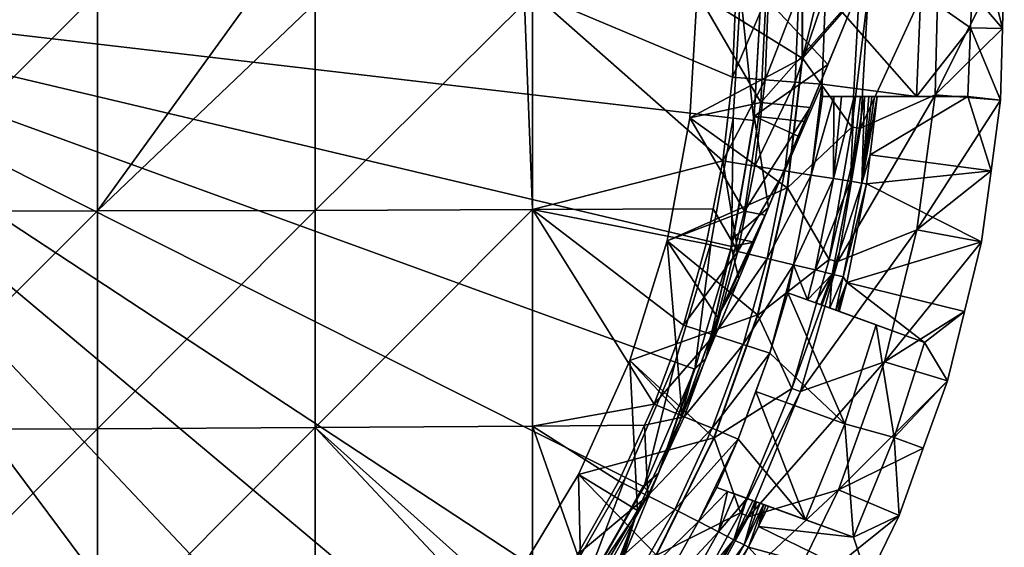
# Model space of a CAD drawing. Extents: x -0.0194 to 0.0194, y -0.0195 to 0.0195.
# Tile 5 of 13: x 0.0052 to 0.0194, y -0.008 to -0.0004. Entities that reach past the tile are written whole.
import ezdxf

# ---------------------------------------------------------------- set-up
doc = ezdxf.new("R2010")
doc.units = 0
doc.layers.add('mesh', color=7, linetype='CONTINUOUS')

msp = doc.modelspace()

# ---------------------------------------------------------------- meshes
at = {"layer": 'mesh'}
mesh = msp.add_polyface(dxfattribs=at)
corners = [(0, 0, 0.000587), (0.014683, -0.005344, 0.000587), (0.015204, -0.003603, 0.000587), (0.013963, -0.007012, 0.000587), (0.015519, -0.001814, 0.000587), (0.015625, 0, 0.000587), (0.0085, 0.00015, 0.05005), (0.009473, 0.003148, 0.049913), (0.009472, 0.00015, 0.049948), (0.0085, 0, 0.050051), (0.006321, 0.003156, 0.050163), (0.009473, -0.003148, 0.049913), (0.009472, -0.00015, 0.049948), (0.0125, -0.00015, 0.049628), (0.006321, -0.003156, 0.050163), (0.0085, -0.00015, 0.05005), (0.006321, 0, 0.050213), (0.003162, -0.00316, 0.050313), (0.003162, 0, 0.050362), (0, -0.003162, 0.050362), (0, 0, 0.050413), (0.003162, 0.00316, 0.050313), (0.0085, -0.00015, 0.05035), (0.0085, -0.000002, 0.050351), (0.0085, 0.00015, 0.05035), (0.009592, -0.00015, 0.050251), (0.010501, -0.00015, 0.05015), (0.010501, 0.00015, 0.05015), (0.011411, 0.00015, 0.050059), (0.0125, 0.00015, 0.049628)]
mesh.append_faces([[corners[k] for k in face] for face in [(0, 1, 2, 2), (3, 1, 0, 0), (4, 5, 0, 0), (6, 7, 8, 8), (9, 10, 6, 6), (11, 12, 13, 13), (14, 12, 11, 11), (14, 15, 12, 12), (14, 16, 15, 15), (17, 16, 14, 14), (17, 18, 16, 16), (19, 18, 17, 17), (19, 20, 18, 18), (16, 9, 15, 15), (16, 10, 9, 9), (18, 10, 16, 16), (20, 21, 18, 18), (9, 22, 15, 15), (9, 23, 22, 22), (6, 23, 9, 9), (6, 24, 23, 23), (25, 15, 22, 22), (25, 12, 15, 15), (26, 12, 25, 25), (26, 13, 12, 12), (24, 6, 8, 8), (8, 27, 24, 24), (8, 28, 27, 27), (29, 28, 8, 8), (23, 24, 27, 27), (26, 27, 28, 28), (25, 27, 26, 26), (25, 23, 27, 27), (22, 23, 25, 25)]])
mesh = msp.add_polyface(dxfattribs=at)
corners = [(0.012345, -0.008521, 0.010588), (0.013324, -0.008858, 0.010588), (0.01238, -0.010136, 0.010588), (0.013282, -0.006971, 0.010588), (0.012451, -0.009929, 0.002587), (0.013293, -0.008742, 0.002587), (0.013305, -0.008751, 0.000887), (0, 0, 0.000587), (0.015204, -0.003603, 0.000587), (0.015519, -0.001814, 0.000587), (0.015625, 0, 0.000587), (0.015519, 0.001814, 0.000587), (0.012345, -0.008521, 0.018237), (0.013282, -0.006971, 0.018237), (0.011228, -0.009947, 0.018237), (0.011228, -0.009947, 0.010588), (0.012616, -0.00627, 0.049415), (0.013865, -0.007065, 0.049194), (0.013268, -0.008131, 0.049194), (0.0125, -0.00015, 0.049628), (0.0125, 0, 0.049628), (0.012616, 0, 0.049613), (0.0125, 0.00015, 0.049628), (0.012616, 0.003137, 0.049564), (0.009472, 0.00015, 0.049948), (0.012616, -0.003137, 0.049564), (0.009473, -0.003148, 0.049913), (0.009473, -0.006292, 0.049764), (0.0125, -0.00015, 0.049928), (0.010501, -0.00015, 0.05015), (0.0125, 0.00015, 0.049928), (0.0125, -0.000002, 0.049928), (0.011411, 0.00015, 0.050059), (0.013384, -0.009724, 0.018237), (0.013734, -0.008653, 0.002765), (0.01297, -0.009423, 0.049072), (0.012389, -0.0094, 0.049194), (0.012616, -0.009107, 0.049194), (0.013669, -0.008376, 0.049072)]
mesh.append_faces([[corners[k] for k in face] for face in [(0, 1, 2, 2), (3, 1, 0, 0), (4, 5, 6, 6), (7, 8, 9, 9), (7, 10, 11, 11), (3, 12, 13, 13), (0, 12, 3, 3), (0, 14, 12, 12), (15, 14, 0, 0), (16, 17, 18, 18), (19, 20, 21, 21), (22, 21, 20, 20), (22, 23, 21, 21), (24, 23, 22, 22), (25, 19, 21, 21), (26, 19, 25, 25), (27, 25, 16, 16), (28, 19, 29, 29), (20, 30, 22, 22), (20, 31, 30, 30), (19, 31, 20, 20), (19, 28, 31, 31), (22, 30, 32, 32), (29, 31, 28, 28), (29, 30, 31, 31), (29, 32, 30, 30), (14, 33, 12, 12), (34, 5, 4, 4), (35, 36, 37, 37), (38, 37, 18, 18), (38, 35, 37, 37), (16, 18, 37, 37), (37, 27, 16, 16), (36, 27, 37, 37)]])
mesh = msp.add_polyface(dxfattribs=at)
corners = [(0.015, 0, 0.010588), (0.016, 0, 0.010588), (0.015921, -0.001587, 0.010588), (0.014891, 0.001808, 0.010588), (0.015921, 0.001587, 0.010588), (0.017318, 0, 0.009826), (0.016632, -0.001658, 0.010175), (0.016632, 0.001658, 0.010175), (0.016547, -0.001863, 0.00301), (0.016888, -0.001038, 0.003162), (0.016546, 0.001864, 0.003007), (0.015925, 0, 0.002587), (0.016933, 0.00093, 0.003184), (0.015817, -0.001849, 0.000887), (0.015625, 0, 0.000587), (0.015519, -0.001814, 0.000587), (0.015925, 0, 0.000887), (0.015519, 0.001814, 0.000587), (0.015817, 0.001849, 0.000887), (0.015982, -0.001258, 0.049072), (0.016469, 0, 0.048862), (0.016418, -0.001292, 0.048862), (0.016031, 0, 0.049072), (0.016418, 0.001292, 0.048862), (0.015982, 0.001258, 0.049072), (0.015561, 0, 0.049194), (0.015513, 0.001221, 0.049194), (0.015513, -0.001221, 0.049194), (0.016522, -0.000945, 0.019412), (0.017235, 0.001942, 0.019412), (0.016522, 0.000945, 0.019412), (0.016517, 0.000944, 0.018237), (0.016517, -0.000944, 0.018237), (0.015, 0, 0.018237), (0.014891, -0.001808, 0.018237), (0.015825, -0.001783, 0.002587), (0.015825, 0.001783, 0.002587), (0.016858, 0, 0.048571), (0.016806, -0.001323, 0.048571), (0.016806, 0.001323, 0.048571)]
mesh.append_faces([[corners[k] for k in face] for face in [(0, 1, 2, 2), (3, 4, 1, 1), (2, 5, 6, 6), (1, 5, 2, 2), (4, 7, 1, 1), (8, 6, 9, 9), (10, 11, 12, 12), (13, 14, 15, 15), (16, 14, 13, 13), (16, 17, 14, 14), (18, 17, 16, 16), (19, 20, 21, 21), (22, 20, 19, 19), (22, 23, 20, 20), (24, 23, 22, 22), (24, 25, 26, 26), (22, 25, 24, 24), (22, 27, 25, 25), (19, 27, 22, 22), (28, 29, 30, 30), (28, 31, 32, 32), (30, 31, 28, 28), (33, 32, 31, 31), (34, 32, 33, 33), (35, 9, 11, 11), (35, 8, 9, 9), (10, 36, 11, 11), (36, 18, 16, 16), (16, 11, 36, 36), (16, 35, 11, 11), (13, 35, 16, 16), (21, 37, 38, 38), (20, 37, 21, 21), (23, 39, 20, 20)]])
mesh = msp.add_polyface(dxfattribs=at)
corners = [(0.016, 0, 0.010588), (0.016632, 0.001658, 0.010175), (0.017318, 0, 0.009826), (0.016888, -0.001038, 0.003162), (0.017318, 0, 0.003392), (0.016632, -0.001658, 0.010175), (0.016933, 0.00093, 0.003184), (0.015925, 0, 0.002587), (0.019443, 0.000518, 0.012863), (0.019416, -0.000517, 0.012863), (0.018917, 0.0015, 0.021912), (0.018976, 0, 0.021912), (0.018956, -0.000505, 0.021912), (0.019388, -0.001552, 0.012863), (0.018917, -0.0015, 0.021912), (0.018441, -0.001476, 0.011913), (0.018493, 0.000492, 0.011913), (0.017365, -0.001957, 0.011913), (0.017475, 0, 0.011913), (0.017527, -0.0015, 0.047335), (0.017481, -0.0015, 0.047512), (0.018174, -0.0015, 0.022652), (0.018236, 0, 0.022652), (0.018174, 0.0015, 0.022652), (0.017235, -0.001942, 0.019412), (0.017344, 0, 0.019412), (0.016522, -0.000945, 0.019412), (0.017235, 0.001942, 0.019412), (0.016469, 0, 0.048862), (0.016806, 0.001323, 0.048571), (0.016858, 0, 0.048571), (0.017086, -0.0015, 0.048252), (0.016977, -0.0015, 0.048383), (0.017272, -0.0015, 0.047974), (0.016812, -0.0015, 0.048552), (0.016806, -0.001323, 0.048571)]
mesh.append_faces([[corners[k] for k in face] for face in [(0, 1, 2, 2), (3, 2, 4, 4), (3, 5, 2, 2), (1, 4, 2, 2), (1, 6, 4, 4), (7, 4, 6, 6), (7, 3, 4, 4), (8, 9, 10, 10), (9, 11, 10, 10), (9, 12, 11, 11), (13, 12, 9, 9), (13, 14, 12, 12), (15, 8, 16, 16), (15, 9, 8, 8), (15, 13, 9, 9), (17, 16, 18, 18), (17, 15, 16, 16), (19, 20, 21, 21), (11, 22, 23, 23), (12, 22, 11, 11), (12, 21, 22, 22), (14, 21, 12, 12), (24, 18, 25, 25), (24, 17, 18, 18), (26, 25, 27, 27), (26, 24, 25, 25), (28, 29, 30, 30), (21, 31, 32, 32), (21, 33, 31, 31), (21, 34, 35, 35), (30, 21, 35, 35), (30, 22, 21, 21), (29, 22, 30, 30), (29, 23, 22, 22)]])
mesh = msp.add_polyface(dxfattribs=at)
corners = [(0.014891, -0.001808, 0.010588), (0.015685, -0.003158, 0.010588), (0.014564, -0.00359, 0.010588), (0.015, 0, 0.010588), (0.015921, -0.001587, 0.010588), (0.014891, 0.001808, 0.010588), (0.016, 0, 0.010588), (0.014782, -0.006123, 0.010588), (0.014025, -0.005319, 0.010588), (0.014965, -0.005447, 0.000887), (0.015204, -0.003603, 0.000587), (0.014683, -0.005344, 0.000587), (0.015496, -0.003673, 0.000887), (0.015, 0, 0.018237), (0.014891, -0.001808, 0.018237), (0.014564, -0.00359, 0.018237), (0.014025, -0.005319, 0.018237), (0.013282, -0.006971, 0.018237), (0.0148, -0.004809, 0.049194), (0.015588, -0.003742, 0.049072), (0.015247, -0.004954, 0.049072), (0.014377, -0.005955, 0.049194), (0.012616, 0, 0.049613), (0.015513, -0.001221, 0.049194), (0.01537, -0.002434, 0.049194), (0.015561, 0, 0.049194), (0.015513, 0.001221, 0.049194), (0.012616, -0.003137, 0.049564), (0.015131, -0.003633, 0.049194), (0.015232, -0.003125, 0.049194), (0.012616, -0.00627, 0.049415), (0.016301, -0.002821, 0.018237), (0.015874, -0.004661, 0.018237), (0.015239, -0.00644, 0.018237), (0.015295, -0.004699, 0.010588), (0.015126, -0.005293, 0.002648), (0.014749, -0.006203, 0.002631), (0.015175, -0.005173, 0.00265), (0.014955, -0.005443, 0.002587)]
mesh.append_faces([[corners[k] for k in face] for face in [(0, 1, 2, 2), (3, 4, 0, 0), (5, 6, 3, 3), (2, 7, 8, 8), (9, 10, 11, 11), (12, 10, 9, 9), (3, 13, 5, 5), (3, 14, 13, 13), (0, 14, 3, 3), (0, 15, 14, 14), (2, 15, 0, 0), (2, 16, 15, 15), (8, 16, 2, 2), (8, 17, 16, 16), (18, 19, 20, 20), (21, 18, 20, 20), (22, 23, 24, 24), (22, 25, 23, 23), (26, 25, 22, 22), (27, 18, 21, 21), (27, 28, 18, 18), (27, 29, 28, 28), (24, 29, 27, 27), (27, 22, 24, 24), (30, 27, 21, 21), (15, 31, 14, 14), (16, 32, 15, 15), (16, 33, 32, 32), (2, 34, 7, 7), (1, 34, 2, 2), (34, 35, 36, 36), (37, 35, 34, 34), (38, 36, 35, 35), (9, 38, 35, 35)]])
mesh = msp.add_polyface(dxfattribs=at)
corners = [(0.011228, -0.009947, 0.010588), (0.011314, -0.011314, 0.010588), (0.009947, -0.011228, 0.010588), (0, 0, 0.000587), (0.004481, -0.014969, 0.000587), (0.006189, -0.014347, 0.000587), (0.000909, -0.015599, 0.000587), (0.002713, -0.015388, 0.000587), (0.009331, -0.012533, 0.000587), (0.010723, -0.011365, 0.000587), (0.007812, -0.013532, 0.000587), (0.013054, -0.008586, 0.000587), (0.013963, -0.007012, 0.000587), (0.011969, -0.010044, 0.000587), (0.009947, -0.011228, 0.018237), (0.011228, -0.009947, 0.018237), (0.009473, -0.00943, 0.049515), (0.011003, -0.011003, 0.049194), (0.010106, -0.011833, 0.049194), (0.011833, -0.010106, 0.049194), (0.009473, -0.012332, 0.049194), (0.003162, -0.01261, 0.049564), (0.003162, -0.009468, 0.049913), (0.006321, -0.009454, 0.049764), (0, -0.012616, 0.049613), (0, -0.009473, 0.049963), (0.012389, -0.0094, 0.049194), (0.009473, -0.006292, 0.049764), (0.006321, -0.006308, 0.050013), (0.003162, -0.006317, 0.050163), (0, -0.006321, 0.050213), (0.009473, -0.003148, 0.049913), (0.012616, -0.003137, 0.049564), (0.006321, -0.003156, 0.050163), (0.003162, -0.00316, 0.050313), (0, -0.003162, 0.050362), (0.012188, -0.011186, 0.018237), (0.00918, -0.012563, 0.049194)]
mesh.append_faces([[corners[k] for k in face] for face in [(0, 1, 2, 2), (3, 4, 5, 5), (6, 7, 3, 3), (3, 8, 9, 9), (3, 10, 8, 8), (5, 10, 3, 3), (3, 11, 12, 12), (3, 13, 11, 11), (9, 13, 3, 3), (0, 14, 15, 15), (2, 14, 0, 0), (16, 17, 18, 18), (16, 19, 17, 17), (18, 20, 16, 16), (21, 22, 23, 23), (24, 25, 22, 22), (16, 26, 19, 19), (16, 27, 26, 26), (23, 27, 16, 16), (23, 28, 27, 27), (22, 28, 23, 23), (22, 29, 28, 28), (25, 29, 22, 22), (25, 30, 29, 29), (27, 31, 32, 32), (28, 31, 27, 27), (28, 33, 31, 31), (29, 33, 28, 28), (29, 34, 33, 33), (30, 34, 29, 29), (30, 35, 34, 34), (14, 36, 15, 15), (16, 37, 23, 23)]])
mesh = msp.add_polyface(dxfattribs=at)
corners = [(0.014891, -0.001808, 0.010588), (0.015921, -0.001587, 0.010588), (0.015685, -0.003158, 0.010588), (0.016632, -0.001658, 0.010175), (0.015985, -0.003219, 0.010411), (0.016547, -0.001863, 0.00301), (0.01646, -0.002073, 0.002971), (0.016031, -0.003107, 0.002821), (0.015526, -0.003544, 0.002587), (0.015823, -0.00361, 0.002769), (0.015496, -0.003673, 0.000887), (0.015817, -0.001849, 0.000887), (0.015519, -0.001814, 0.000587), (0.015204, -0.003603, 0.000587), (0.016418, -0.001292, 0.048862), (0.016266, -0.002576, 0.048862), (0.015834, -0.002508, 0.049072), (0.016977, -0.0015, 0.048383), (0.01665, -0.002637, 0.048571), (0.016812, -0.0015, 0.048552), (0.016972, -0.002688, 0.04821), (0.015982, -0.001258, 0.049072), (0.015588, -0.003742, 0.049072), (0.015232, -0.003125, 0.049194), (0.01537, -0.002434, 0.049194), (0.015513, -0.001221, 0.049194), (0.016014, -0.003845, 0.048862), (0.016392, -0.003935, 0.048571), (0.016307, -0.002822, 0.019412), (0.017235, -0.001942, 0.019412), (0.016522, -0.000945, 0.019412), (0.016909, -0.003859, 0.019412), (0.016517, -0.000944, 0.018237), (0.016301, -0.002821, 0.018237), (0.014891, -0.001808, 0.018237), (0.015825, -0.001783, 0.002587), (0.016806, -0.001323, 0.048571)]
mesh.append_faces([[corners[k] for k in face] for face in [(0, 1, 2, 2), (2, 3, 4, 4), (1, 3, 2, 2), (5, 4, 3, 3), (6, 4, 5, 5), (6, 7, 4, 4), (8, 9, 7, 7), (10, 8, 11, 11), (10, 12, 13, 13), (11, 12, 10, 10), (14, 15, 16, 16), (17, 18, 19, 19), (17, 20, 18, 18), (21, 14, 16, 16), (22, 23, 24, 24), (21, 24, 25, 25), (16, 24, 21, 21), (16, 22, 24, 24), (15, 22, 16, 16), (18, 26, 15, 15), (20, 27, 18, 18), (28, 29, 30, 30), (28, 31, 29, 29), (28, 32, 33, 33), (30, 32, 28, 28), (34, 33, 32, 32), (35, 7, 6, 6), (8, 7, 35, 35), (6, 5, 35, 35), (8, 35, 11, 11), (36, 18, 15, 15), (19, 18, 36, 36), (14, 36, 15, 15)]])
mesh = msp.add_polyface(dxfattribs=at)
corners = [(0.019251, -0.002578, 0.012863), (0.018917, -0.0015, 0.021912), (0.019388, -0.001552, 0.012863), (0.017451, -0.002764, 0.046856), (0.019113, -0.003604, 0.012863), (0.017502, -0.002344, 0.046856), (0.017605, -0.0015, 0.046856), (0.01818, -0.003428, 0.011913), (0.018441, -0.001476, 0.011913), (0.016972, -0.002688, 0.04821), (0.017272, -0.0015, 0.047974), (0.017218, -0.002727, 0.047793), (0.01738, -0.002753, 0.047336), (0.017481, -0.0015, 0.047512), (0.017527, -0.0015, 0.047335), (0.017421, -0.0015, 0.047673), (0.017363, -0.0015, 0.047791), (0.017565, -0.0015, 0.047189), (0.016708, -0.004011, 0.04821), (0.016951, -0.00407, 0.047793), (0.01711, -0.004108, 0.047336), (0.017037, -0.003889, 0.011913), (0.017365, -0.001957, 0.011913), (0.018174, -0.0015, 0.022652), (0.016977, -0.0015, 0.048383), (0.016812, -0.0015, 0.048552), (0.016909, -0.003859, 0.019412), (0.017235, -0.001942, 0.019412), (0.017086, -0.0015, 0.048252)]
mesh.append_faces([[corners[k] for k in face] for face in [(0, 1, 2, 2), (3, 0, 4, 4), (5, 0, 3, 3), (5, 1, 0, 0), (6, 1, 5, 5), (7, 2, 8, 8), (7, 0, 2, 2), (7, 4, 0, 0), (9, 10, 11, 11), (12, 13, 14, 14), (12, 15, 13, 13), (11, 15, 12, 12), (11, 16, 15, 15), (10, 16, 11, 11), (5, 3, 12, 12), (12, 6, 5, 5), (12, 17, 6, 6), (14, 17, 12, 12), (11, 18, 9, 9), (12, 19, 11, 11), (3, 20, 12, 12), (21, 8, 22, 22), (21, 7, 8, 8), (23, 24, 25, 25), (16, 10, 23, 23), (6, 23, 1, 1), (6, 14, 23, 23), (17, 14, 6, 6), (23, 15, 16, 16), (23, 13, 15, 15), (26, 22, 27, 27), (26, 21, 22, 22), (28, 9, 24, 24), (9, 28, 10, 10)]])
mesh = msp.add_polyface(dxfattribs=at)
corners = [(0.015489, -0.003671, 0.002587), (0.015823, -0.00361, 0.002769), (0.015526, -0.003544, 0.002587), (0.015603, -0.004141, 0.002713), (0.015496, -0.003673, 0.000887), (0.015663, -0.005089, 0.048862), (0.016014, -0.003845, 0.048862), (0.016392, -0.003935, 0.048571), (0.015247, -0.004954, 0.049072), (0.015588, -0.003742, 0.049072), (0.014811, -0.006135, 0.049072), (0.015131, -0.003633, 0.049194), (0.015232, -0.003125, 0.049194), (0.0148, -0.004809, 0.049194), (0.016266, -0.002576, 0.048862), (0.01665, -0.002637, 0.048571), (0.016972, -0.002688, 0.04821), (0.016708, -0.004011, 0.04821), (0.015879, -0.004663, 0.019412), (0.016909, -0.003859, 0.019412), (0.016307, -0.002822, 0.019412), (0.016371, -0.005728, 0.019412), (0.015244, -0.006442, 0.019412), (0.016301, -0.002821, 0.018237), (0.015874, -0.004661, 0.018237), (0.014564, -0.00359, 0.018237), (0.015685, -0.003158, 0.010588), (0.015985, -0.003219, 0.010411), (0.015295, -0.004699, 0.010588), (0.015175, -0.005173, 0.00265), (0.016031, -0.003107, 0.002821), (0.015126, -0.005293, 0.002648), (0.014965, -0.005447, 0.000887), (0.016594, -0.004444, 0.048207), (0.016311, -0.004341, 0.048552), (0.016053, -0.005216, 0.048552), (0.015215, -0.006302, 0.048862), (0.017591, -0.004806, 0.022652), (0.017136, -0.006237, 0.022652)]
mesh.append_faces([[corners[k] for k in face] for face in [(0, 1, 2, 2), (0, 3, 1, 1), (4, 0, 2, 2), (5, 6, 7, 7), (8, 6, 5, 5), (8, 9, 6, 6), (10, 8, 5, 5), (9, 11, 12, 12), (13, 11, 9, 9), (14, 6, 9, 9), (15, 7, 6, 6), (16, 17, 7, 7), (18, 19, 20, 20), (18, 21, 19, 19), (22, 21, 18, 18), (18, 23, 24, 24), (20, 23, 18, 18), (25, 24, 23, 23), (26, 27, 28, 28), (28, 3, 29, 29), (28, 1, 3, 3), (28, 30, 1, 1), (27, 30, 28, 28), (31, 3, 0, 0), (31, 29, 3, 3), (32, 31, 4, 4), (31, 0, 4, 4), (33, 7, 17, 17), (34, 7, 33, 33), (35, 7, 34, 34), (5, 7, 35, 35), (36, 5, 35, 35), (33, 37, 34, 34), (38, 35, 34, 34)]])
mesh = msp.add_polyface(dxfattribs=at)
corners = [(0.018622, -0.005615, 0.012863), (0.018289, -0.00506, 0.021912), (0.018868, -0.00461, 0.012863), (0.017712, -0.005341, 0.011913), (0.019113, -0.003604, 0.012863), (0.01818, -0.003428, 0.011913), (0.01711, -0.004108, 0.047336), (0.016918, -0.004561, 0.047578), (0.016951, -0.00407, 0.047793), (0.017218, -0.002727, 0.047793), (0.016708, -0.004011, 0.04821), (0.01738, -0.002753, 0.047336), (0.016494, -0.005772, 0.011913), (0.017037, -0.003889, 0.011913), (0.017056, -0.004612, 0.046856), (0.017591, -0.004806, 0.022652), (0.016311, -0.004341, 0.048552), (0.017136, -0.006237, 0.022652), (0.016371, -0.005728, 0.019412), (0.016909, -0.003859, 0.019412), (0.017849, -0.006437, 0.021912), (0.017163, -0.004193, 0.046856), (0.017451, -0.002764, 0.046856), (0.017005, -0.004593, 0.047257), (0.017035, -0.004604, 0.047088), (0.01679, -0.004515, 0.047885), (0.01671, -0.004486, 0.048034), (0.016594, -0.004444, 0.048207)]
mesh.append_faces([[corners[k] for k in face] for face in [(0, 1, 2, 2), (3, 4, 5, 5), (3, 2, 4, 4), (3, 0, 2, 2), (6, 7, 8, 8), (9, 8, 10, 10), (11, 6, 8, 8), (12, 5, 13, 13), (12, 3, 5, 5), (14, 1, 15, 15), (16, 15, 17, 17), (18, 13, 19, 19), (18, 12, 13, 13), (0, 20, 1, 1), (21, 1, 14, 14), (21, 2, 1, 1), (21, 4, 2, 2), (22, 4, 21, 21), (21, 23, 6, 6), (21, 24, 23, 23), (14, 24, 21, 21), (6, 23, 7, 7), (8, 25, 26, 26), (7, 25, 8, 8), (27, 8, 26, 26), (27, 10, 8, 8), (22, 21, 6, 6), (20, 15, 1, 1), (24, 14, 23, 23), (15, 23, 14, 14), (15, 7, 23, 23), (25, 7, 15, 15), (15, 26, 25, 25), (27, 26, 15, 15)]])
mesh = msp.add_polyface(dxfattribs=at)
corners = [(0.013484, -0.008473, 0.002587), (0.014321, -0.007235, 0.002657), (0.01422, -0.007141, 0.002587), (0.014231, -0.007147, 0.000887), (0.014683, -0.005344, 0.000587), (0.013963, -0.007012, 0.000587), (0.014965, -0.005447, 0.000887), (0.013282, -0.006971, 0.010588), (0.013282, -0.006971, 0.018237), (0.014025, -0.005319, 0.010588), (0.014284, -0.007278, 0.049072), (0.013865, -0.007065, 0.049194), (0.014238, -0.006256, 0.049194), (0.013268, -0.008131, 0.049194), (0.014811, -0.006135, 0.049072), (0.014377, -0.005955, 0.049194), (0.015215, -0.006302, 0.048862), (0.014674, -0.007477, 0.048862), (0.015285, -0.00716, 0.048552), (0.01544, -0.007216, 0.048383), (0.015021, -0.007653, 0.048571), (0.015663, -0.005089, 0.048862), (0.015247, -0.004954, 0.049072), (0.012616, -0.00627, 0.049415), (0.01441, -0.008138, 0.019412), (0.015626, -0.007525, 0.019412), (0.015244, -0.006442, 0.019412), (0.015239, -0.00644, 0.018237), (0.014025, -0.005319, 0.018237), (0.014405, -0.008135, 0.018237), (0.012345, -0.008521, 0.018237), (0.014137, -0.007492, 0.010588), (0.014782, -0.006123, 0.010588), (0.014438, -0.006953, 0.00265), (0.014749, -0.006203, 0.002631), (0.015295, -0.004699, 0.010588), (0.014955, -0.005443, 0.002587), (0.015594, -0.006459, 0.048552)]
mesh.append_faces([[corners[k] for k in face] for face in [(0, 1, 2, 2), (0, 2, 3, 3), (3, 4, 5, 5), (6, 4, 3, 3), (7, 8, 9, 9), (10, 11, 12, 12), (13, 11, 10, 10), (14, 12, 15, 15), (14, 10, 12, 12), (16, 10, 14, 14), (16, 17, 10, 10), (18, 19, 20, 20), (14, 21, 16, 16), (15, 22, 14, 14), (12, 11, 23, 23), (23, 15, 12, 12), (24, 25, 26, 26), (26, 27, 24, 24), (8, 27, 28, 28), (8, 29, 27, 27), (30, 29, 8, 8), (9, 31, 7, 7), (9, 32, 31, 31), (32, 1, 31, 31), (32, 33, 1, 1), (32, 34, 33, 33), (35, 34, 32, 32), (33, 34, 36, 36), (2, 1, 33, 33), (3, 33, 6, 6), (3, 2, 33, 33), (33, 36, 6, 6), (37, 17, 16, 16), (37, 20, 17, 17)]])
mesh = msp.add_polyface(dxfattribs=at)
corners = [(0.017044, -0.007193, 0.011913), (0.018622, -0.005615, 0.012863), (0.017712, -0.005341, 0.011913), (0.018271, -0.006589, 0.012863), (0.01792, -0.007563, 0.012863), (0.015532, -0.007914, 0.047793), (0.015803, -0.007348, 0.047791), (0.015857, -0.007368, 0.047673), (0.015992, -0.007417, 0.047189), (0.015887, -0.007725, 0.046856), (0.015957, -0.007404, 0.047335), (0.015744, -0.007582, 0.011913), (0.016494, -0.005772, 0.011913), (0.016565, -0.007626, 0.022652), (0.01544, -0.007216, 0.048383), (0.015285, -0.00716, 0.048552), (0.015718, -0.007317, 0.047974), (0.01603, -0.007431, 0.046856), (0.015913, -0.007388, 0.047512), (0.017263, -0.007879, 0.021912), (0.017136, -0.006237, 0.022652), (0.015849, -0.005768, 0.048552), (0.015626, -0.007525, 0.019412), (0.016371, -0.005728, 0.019412), (0.015244, -0.006442, 0.019412), (0.015874, -0.004661, 0.018237), (0.015239, -0.00644, 0.018237), (0.015879, -0.004663, 0.019412), (0.017849, -0.006437, 0.021912), (0.01531, -0.007801, 0.04821), (0.015543, -0.007253, 0.048252), (0.015021, -0.007653, 0.048571), (0.015594, -0.006459, 0.048552), (0.016053, -0.005216, 0.048552), (0.015215, -0.006302, 0.048862), (0.017591, -0.004806, 0.022652)]
mesh.append_faces([[corners[k] for k in face] for face in [(0, 1, 2, 2), (0, 3, 1, 1), (0, 4, 3, 3), (5, 6, 7, 7), (8, 9, 10, 10), (11, 2, 12, 12), (11, 0, 2, 2), (13, 14, 15, 15), (6, 16, 13, 13), (8, 10, 17, 17), (13, 7, 6, 6), (13, 18, 7, 7), (19, 13, 20, 20), (13, 21, 20, 20), (22, 12, 23, 23), (22, 11, 12, 12), (24, 22, 23, 23), (24, 25, 26, 26), (27, 25, 24, 24), (3, 28, 1, 1), (4, 28, 3, 3), (4, 19, 28, 28), (29, 14, 30, 30), (29, 30, 16, 16), (15, 31, 32, 32), (32, 33, 21, 21), (34, 33, 32, 32), (13, 30, 14, 14), (13, 16, 30, 30), (28, 20, 35, 35), (28, 19, 20, 20), (20, 21, 33, 33), (13, 32, 21, 21), (15, 32, 13, 13)]])
mesh = msp.add_polyface(dxfattribs=at)
corners = [(0.013484, -0.008473, 0.002587), (0.013891, -0.008275, 0.002728), (0.014321, -0.007235, 0.002657), (0.013305, -0.008751, 0.000887), (0.014231, -0.007147, 0.000887), (0.013293, -0.008742, 0.002587), (0.013963, -0.007012, 0.000587), (0.013054, -0.008586, 0.000587), (0.014042, -0.008605, 0.048862), (0.01297, -0.009423, 0.049072), (0.013669, -0.008376, 0.049072), (0.014374, -0.008808, 0.048571), (0.013324, -0.00968, 0.048862), (0.015003, -0.009194, 0.047336), (0.015743, -0.008021, 0.046856), (0.015065, -0.009232, 0.046856), (0.014864, -0.009108, 0.047793), (0.015678, -0.007989, 0.047336), (0.014651, -0.008978, 0.04821), (0.015532, -0.007914, 0.047793), (0.01531, -0.007801, 0.04821), (0.015021, -0.007653, 0.048571), (0.014674, -0.007477, 0.048862), (0.014284, -0.007278, 0.049072), (0.013268, -0.008131, 0.049194), (0.014686, -0.009228, 0.019412), (0.014797, -0.009297, 0.011913), (0.015744, -0.007582, 0.011913), (0.01441, -0.008138, 0.019412), (0.015626, -0.007525, 0.019412), (0.013389, -0.009728, 0.019412), (0.014405, -0.008135, 0.018237), (0.015239, -0.00644, 0.018237), (0.012345, -0.008521, 0.018237), (0.013384, -0.009724, 0.018237), (0.013282, -0.006971, 0.010588), (0.014137, -0.007492, 0.010588), (0.013324, -0.008858, 0.010588), (0.013579, -0.009027, 0.010411), (0.013282, -0.009744, 0.002904), (0.013734, -0.008653, 0.002765), (0.014074, -0.009851, 0.048207)]
mesh.append_faces([[corners[k] for k in face] for face in [(0, 1, 2, 2), (3, 0, 4, 4), (3, 5, 0, 0), (3, 6, 7, 7), (4, 6, 3, 3), (8, 9, 10, 10), (11, 12, 8, 8), (13, 14, 15, 15), (16, 17, 13, 13), (18, 19, 16, 16), (18, 20, 19, 19), (11, 20, 18, 18), (11, 21, 20, 20), (8, 21, 11, 11), (8, 22, 21, 21), (10, 22, 8, 8), (10, 23, 22, 22), (24, 23, 10, 10), (25, 26, 27, 27), (28, 25, 29, 29), (30, 25, 28, 28), (28, 31, 30, 30), (28, 32, 31, 31), (33, 34, 31, 31), (35, 36, 37, 37), (37, 36, 38, 38), (36, 39, 38, 38), (36, 40, 39, 39), (36, 1, 40, 40), (36, 2, 1, 1), (0, 5, 40, 40), (40, 1, 0, 0), (41, 18, 16, 16), (41, 11, 18, 18)]])
mesh = msp.add_polyface(dxfattribs=at)
corners = [(0.015916, -0.01118, 0.012863), (0.015455, -0.01101, 0.021912), (0.016465, -0.010302, 0.012863), (0.017467, -0.008494, 0.012863), (0.017263, -0.007879, 0.021912), (0.01792, -0.007563, 0.012863), (0.014975, -0.009369, 0.046856), (0.015065, -0.009232, 0.046856), (0.017014, -0.009425, 0.012863), (0.015743, -0.008021, 0.046856), (0.015887, -0.007725, 0.046856), (0.01603, -0.007431, 0.046856), (0.016183, -0.008964, 0.011913), (0.017044, -0.007193, 0.011913), (0.015139, -0.010634, 0.011913), (0.015021, -0.007653, 0.048571), (0.01544, -0.007216, 0.048383), (0.01531, -0.007801, 0.04821), (0.015718, -0.007317, 0.047974), (0.015532, -0.007914, 0.047793), (0.015678, -0.007989, 0.047336), (0.015913, -0.007388, 0.047512), (0.015957, -0.007404, 0.047335), (0.015857, -0.007368, 0.047673), (0.015803, -0.007348, 0.047791), (0.015992, -0.007417, 0.047189), (0.015003, -0.009194, 0.047336), (0.014864, -0.009108, 0.047793), (0.014797, -0.009297, 0.011913), (0.015744, -0.007582, 0.011913), (0.016565, -0.007626, 0.022652), (0.014686, -0.009228, 0.019412), (0.015626, -0.007525, 0.019412)]
mesh.append_faces([[corners[k] for k in face] for face in [(0, 1, 2, 2), (3, 4, 5, 5), (6, 2, 1, 1), (7, 2, 6, 6), (7, 8, 2, 2), (9, 8, 7, 7), (9, 3, 8, 8), (10, 3, 9, 9), (10, 4, 3, 3), (11, 4, 10, 10), (12, 5, 13, 13), (12, 3, 5, 5), (12, 8, 3, 3), (14, 8, 12, 12), (14, 2, 8, 8), (14, 0, 2, 2), (15, 16, 17, 17), (17, 18, 19, 19), (20, 21, 22, 22), (20, 23, 21, 21), (19, 23, 20, 20), (18, 24, 19, 19), (22, 9, 20, 20), (22, 10, 9, 9), (25, 11, 10, 10), (26, 20, 9, 9), (27, 19, 20, 20), (28, 13, 29, 29), (28, 12, 13, 13), (11, 30, 4, 4), (11, 22, 30, 30), (22, 21, 30, 30), (31, 29, 32, 32)]])

doc.saveas('drawing.dxf')
